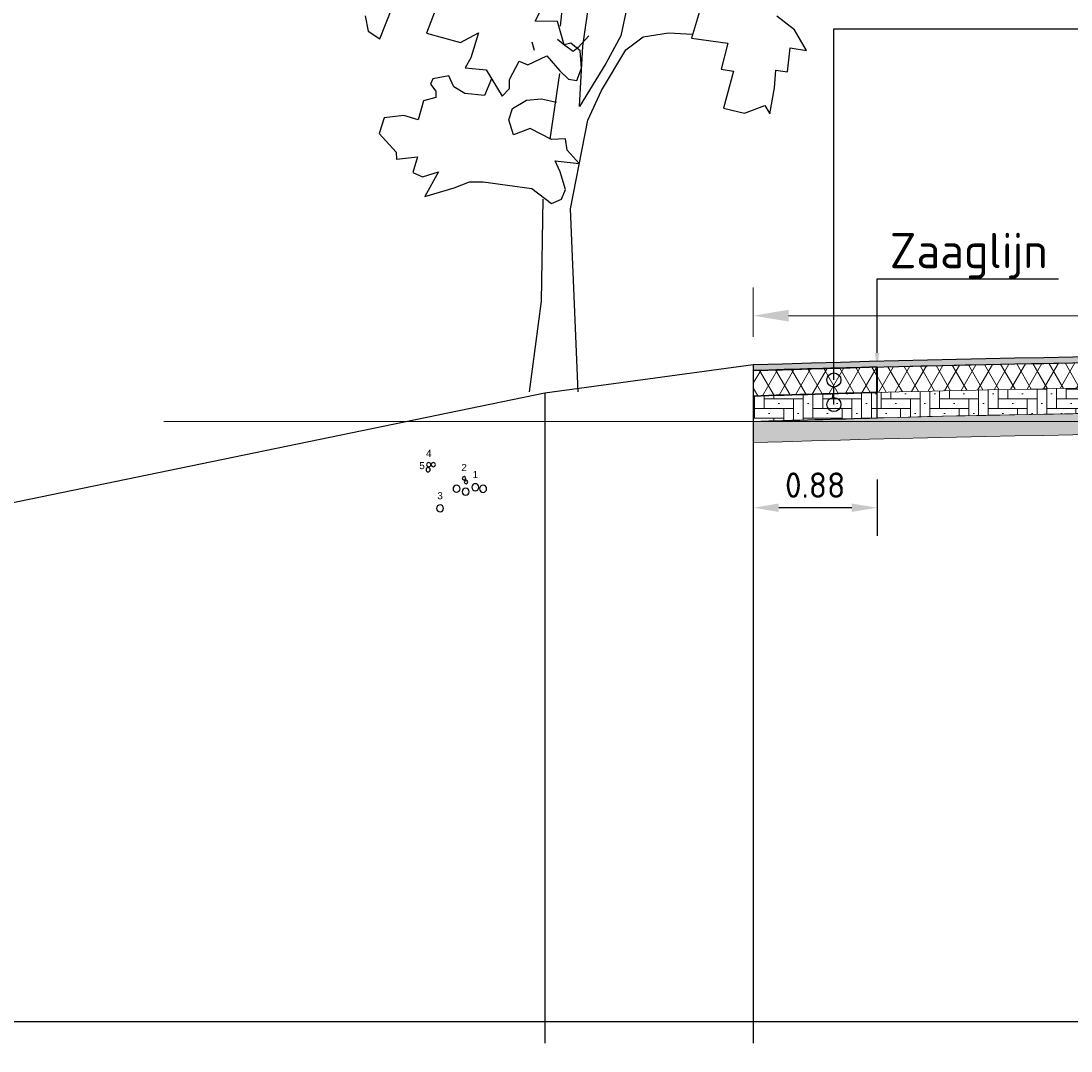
# Model space of a CAD drawing. Extents: x 102676 to 106538, y 417474 to 420545.
# Tile 88 of 112: x 104623.16 to 104630.6, y 418516.89 to 418524.18. Entities that reach past the tile are written whole.
import ezdxf
from ezdxf import colors
from ezdxf.entities.mleader import LeaderData, LeaderLine
from ezdxf.enums import TextEntityAlignment as Align
from ezdxf.lldxf.tags import DXFTag
from ezdxf.math import Vec2, Vec3

# ---------------------------------------------------------------- set-up
doc = ezdxf.new("R2010")
doc.units = 0
doc.linetypes.add('AL-NAP_LIJN', pattern=[15.25, 12, -1.5, 0.25, -1.5])
doc.linetypes.add('XX-HIDDEN', pattern=[4, 2, -2])
doc.layers.get('0').update_dxf_attribs({"lineweight": 25})
doc.layers.get('DEFPOINTS').update_dxf_attribs({"lineweight": 25})
for name, color, linetype, lineweight in [('B-BH-OG-TOPOGRAFIE_BOUWLAND-G', 8, 'Continuous', 25), ('B-WE-KL-DATA_KABELBED-G', 90, 'Continuous', 25), ('B-WE-KL-ET_MS_13 KV_STEDIN NETBEHEER BV-G', 130, 'KL-MS-N', 25), ('B-WE-VH-VERHARDING_FUNDERING-A', 252, 'Continuous', 25), ('B-WE-VH-VERHARDING_FUNDERING-G', 7, 'Continuous', 18), ('N-WE-AM-NAP-G', 7, 'AL-NAP_LIJN', 18), ('V-WE-VH-VERHARDING_ASFALT-A', 252, 'Continuous', 18), ('V-WE-VH-VERHARDING_ASFALT-G', 7, 'XX-HIDDEN', 25), ('V-WE-VH-VERHARDING_FUNDERING-G', 7, 'CONTINUOUS-V', 25), ('V-WE-VH-VERHARDING_STRAATBAKSTEEN_BRUIN-AD', 252, 'Continuous', 18), ('V-WE-VH-VERHARDING_STRAATBAKSTEEN_BRUIN-G', 7, 'XX-HIDDEN', 25), ('X-XX-AL-PROFIELBALK-G', 7, 'Continuous', 25), ('X-XX-AL-PROFIELBALK-M', 7, 'Continuous', 18), ('X-XX-AL-TEKENBLAD-S', 7, 'Continuous', 25), ('X-XX-AL-VERWIJZING_DOORSNEDE-M_OUD', 7, 'Continuous', 25)]:
    doc.layers.add(name, color=color, linetype=linetype, lineweight=lineweight)
doc.styles.add('NLCS-ISO-ANNOTATIEF-T18', font='NLCS-ISO.ttf', dxfattribs={"height": 1.8})
doc.styles.add('NLCS-ISO-ANNOTATIEF-T25', font='NLCS-ISO.ttf', dxfattribs={"height": 2.5})
doc.styles.get("Standard").update_dxf_attribs({"font": 'arial.ttf'})
doc.linetypes.add('CONTINUOUS-V', pattern='A,3.5,[24,NLCS.shx,S=0.5,R=0,X=0,Y=0],3.5', length=7)
tags = doc.linetypes.add('KL-MS-N', pattern='A,4,-1,[103,NLCS.shx,S=0.75,R=0,X=0,Y=0],-1,4,-1,["M",Standard,S=1,R=0,X=0,Y=-0.5],-2', length=13).pattern_tags.tags
tags[18] = DXFTag(74, 10)
doc.linetypes.add('VH-ZAAGSNEDE', pattern='A,1e-05,-2.54,[181,NLCS.shx,S=2.54,R=0,X=-2.54,Y=0],-5.08,[181,NLCS.shx,S=2.54,R=180,X=2.54,Y=0],-2.54', length=10.16001)
doc.dimstyles.new('NLCS-ANNOTATIEF-T18-PIJL_L2_H1', dxfattribs={"dimtxt": 2.5, "dimasz": 1.8, "dimexe": 2, "dimexo": 2, "dimgap": 0.7, "dimtad": 1, "dimzin": 0, "dimdsep": 46, "dimtxsty": 'NLCS-ISO-ANNOTATIEF-T18', "dimcen": 2.5, "dimdle": 2, "dimclrd": 256, "dimclre": 256, "dimclrt": 10, "dimadec": 1, "dimazin": 0, "dimtfac": 1, "dimtdec": 3, "dimtofl": 0, "dimtmove": 0, "dimatfit": 3, "dimfxl": 2, "dimfxlon": 1, "dimtfillclr": 256, "dimtolj": 1, "dimtzin": 0, "dimlwd": -1, "dimlwe": -1, "dimarcsym": 0})
doc.dimstyles.new('NLCS-ANNOTATIEF-T25-PIJL_L3_H2', dxfattribs={"dimtxt": 2.5, "dimasz": 2.5, "dimexe": 2, "dimexo": 2, "dimgap": 0.7, "dimtad": 1, "dimdec": 3, "dimzin": 0, "dimdsep": 46, "dimtxsty": 'NLCS-ISO-ANNOTATIEF-T25', "dimcen": 0, "dimdle": 2, "dimclrd": 256, "dimclre": 256, "dimclrt": 256, "dimazin": 0, "dimtfac": 1, "dimtdec": 3, "dimtofl": 0, "dimtmove": 0, "dimatfit": 3, "dimfxl": 2, "dimfxlon": 1, "dimtfillclr": 256, "dimtolj": 1, "dimtzin": 0, "dimlwd": -1, "dimlwe": -1, "dimarcsym": 0})
pattern_1 = [(60, (0, -10), (-0.086602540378, 0.05), []), (120, (0, -10), (-0.086602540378, -0.05), [])]
pattern_2 = [(0, (0, -10), (0.069, 0.069), [0.276, -0.138]), (270, (0, -9.793), (0.069, 0.069), [0.276, -0.138]), (0, (0.1725, -9.9655), (0.069, 0.069), [0, -0.414]), (0, (0.0345, -9.8965), (0.069, 0.069), [0, -0.414])]

# ---------------------------------------------------------------- blocks, each defined once
blk = doc.blocks.new('E8')
at = {"color": 8}
for p, q in [((22.8827, 22.6439), (22.8578, 22.396)), ((22.9378, 22.3248), (22.9702, 22.5468)), ((22.2193, 22.3506), (22.2619, 22.4582)), ((22.7694, 22.4134), (22.7928, 22.4592)), ((23.0974, 22.4784), (23.0728, 22.3614)), ((22.1671, 22.4323), (22.1779, 22.3781)), ((22.4146, 22.4512), (22.3839, 22.3707)), ((23.3512, 22.4478), (23.3221, 22.3536)), ((23.6868, 22.3823), (23.625, 22.4308)), ((22.8479, 22.4125), (22.7694, 22.4134)), ((22.8719, 22.329), (22.8479, 22.4125)), ((22.1779, 22.3781), (22.2193, 22.3506)), ((22.3839, 22.3707), (22.5048, 22.3382)), ((22.5048, 22.3382), (22.5682, 22.3722)), ((22.5682, 22.3722), (22.5412, 22.2834)), ((22.8735, 22.327), (22.8482, 22.3483)), ((22.9595, 22.3612), (22.9209, 22.3201)), ((23.0728, 22.3614), (23.0197, 22.2634)), ((23.0896, 22.3122), (23.1511, 22.3577)), ((23.1511, 22.3577), (23.2409, 22.3715)), ((23.2409, 22.3715), (23.3264, 22.3674)), ((23.3221, 22.3536), (23.4514, 22.3356)), ((23.7301, 22.3097), (23.6868, 22.3823)), ((22.7665, 22.3094), (22.7584, 22.3392)), ((22.8949, 22.3356), (22.8719, 22.329)), ((22.8719, 22.329), (22.8719, 22.329)), ((22.9032, 22.3061), (22.8735, 22.327)), ((22.928, 22.3088), (22.8949, 22.3356)), ((22.9209, 22.3201), (22.9032, 22.3061)), ((22.9257, 22.1108), (22.9378, 22.3248)), ((22.9325, 22.2466), (22.928, 22.3088)), ((23.0034, 22.1677), (23.0896, 22.3122)), ((23.4514, 22.3356), (23.4281, 22.2437)), ((23.662, 22.2339), (23.6719, 22.319)), ((23.6719, 22.319), (23.7301, 22.3097)), ((22.5412, 22.2834), (22.5214, 22.2481)), ((22.6781, 22.2071), (22.7127, 22.272)), ((22.7127, 22.272), (22.7425, 22.2583)), ((22.7425, 22.2583), (22.8097, 22.2905)), ((22.8097, 22.2905), (22.8559, 22.2373)), ((22.5214, 22.2481), (22.595, 22.2408)), ((22.595, 22.2408), (22.6519, 22.1475)), ((22.8559, 22.2373), (22.8872, 22.2082)), ((22.9164, 22.203), (22.9325, 22.2466)), ((23.0197, 22.2634), (22.9257, 22.1108)), ((23.4281, 22.2437), (23.4712, 22.2357)), ((23.4712, 22.2357), (23.4363, 22.105)), ((23.6164, 22.1771), (23.6216, 22.2401)), ((23.6216, 22.2401), (23.662, 22.2339)), ((22.407, 22.2087), (22.3986, 22.1897)), ((22.4628, 22.2193), (22.407, 22.2087)), ((22.4805, 22.1813), (22.4628, 22.2193)), ((22.6144, 22.209), (22.5891, 22.1499)), ((22.6782, 22.175), (22.6781, 22.2071)), ((22.8551, 22.2277), (22.8207, 21.9959)), ((22.8872, 22.2082), (22.9164, 22.203)), ((22.3986, 22.1897), (22.4175, 22.1657)), ((22.4175, 22.1657), (22.4172, 22.1432)), ((22.5195, 22.1572), (22.4805, 22.1813)), ((22.6519, 22.1475), (22.6782, 22.175)), ((22.9553, 22.0622), (23.0034, 22.1677)), ((23.6003, 22.0846), (23.6164, 22.1771)), ((22.3741, 22.1311), (22.3545, 22.0642)), ((22.4172, 22.1432), (22.3741, 22.1311)), ((22.5891, 22.1499), (22.5195, 22.1572)), ((22.6892, 22.1039), (22.7378, 22.1335)), ((22.7378, 22.1335), (22.7916, 22.1387)), ((22.7916, 22.1387), (22.8439, 22.1259)), ((22.6759, 22.064), (22.6892, 22.1039)), ((23.4363, 22.105), (23.5107, 22.0876)), ((23.5107, 22.0876), (23.5819, 22.1142)), ((23.5819, 22.1142), (23.6003, 22.0846)), ((22.2339, 22.0713), (22.2168, 22.015)), ((22.3036, 22.0796), (22.2339, 22.0713)), ((22.3545, 22.0642), (22.3036, 22.0796)), ((22.6927, 22.0109), (22.6759, 22.064)), ((22.894, 21.7483), (22.9553, 22.0622)), ((23.6003, 22.0846), (23.6003, 22.0846)), ((22.2168, 22.015), (22.2772, 21.9498)), ((22.7507, 22.0326), (22.6927, 22.0109)), ((22.8273, 21.9941), (22.7507, 22.0326)), ((22.8769, 21.9968), (22.8273, 21.9941)), ((22.8819, 21.9559), (22.8769, 21.9968)), ((22.2772, 21.9498), (22.2779, 21.9245)), ((22.9242, 21.9087), (22.8819, 21.9559)), ((22.2779, 21.9245), (22.352, 21.9324)), ((22.352, 21.9324), (22.3362, 21.8775)), ((22.8571, 21.8793), (22.8395, 21.9185)), ((22.8395, 21.9185), (22.9242, 21.9087)), ((22.3362, 21.8775), (22.3698, 21.8619)), ((22.3698, 21.8619), (22.4263, 21.8797)), ((22.4263, 21.8797), (22.3781, 21.7926)), ((22.8761, 21.8172), (22.8571, 21.8793)), ((22.4818, 21.8233), (22.5369, 21.844)), ((22.5369, 21.844), (22.5846, 21.8441)), ((22.5846, 21.8441), (22.7568, 21.8202)), ((22.3781, 21.7926), (22.4818, 21.8233)), ((22.7568, 21.8202), (22.8271, 21.7679)), ((22.862, 21.7834), (22.8761, 21.8172)), ((22.7958, 21.7833), (22.7899, 21.4211)), ((22.8271, 21.7679), (22.862, 21.7834)), ((22.9213, 21.1), (22.894, 21.7483)), ((22.7899, 21.4211), (22.7475, 21.1))]:
    blk.add_line(p, q, dxfattribs=at)
blk = doc.blocks.new('LEIDING')
at = {"color": 0, "linetype": 'ByBlock'}
blk.add_circle((0, -0.5), 0.5, dxfattribs=at)
blk = doc.blocks.new('ID')
at = {"color": 0, "linetype": 'ByBlock'}
blk.add_attdef('ID', text='', height=50, dxfattribs=at).set_placement((0, 25), align=Align.BOTTOM_CENTER)
blk = doc.blocks.new('ELEKTRA')
at = {"color": 0, "linetype": 'ByBlock'}
blk.add_circle((0, -0.5), 0.5, dxfattribs=at)
blk = doc.blocks.new('GLASVEZEL')
at = {"color": 0, "linetype": 'ByBlock'}
blk.add_circle((0, -0.5), 0.5, dxfattribs=at)
blk = doc.blocks.new('dot')
at = {"layer": 'X-XX-AL-VERWIJZING_DOORSNEDE-M_OUD'}
h = blk.add_hatch(dxfattribs=at)
h.set_pattern_fill('ANGLE', color=256)
h.set_pattern_definition([(0, (-104629.0696, -418521.7305), (0, 6.985), [5.08, -1.905]), (90, (-104629.0696, -418521.7305), (-6.985, 4e-16), [5.08, -1.905])])
edge = h.paths.add_edge_path()
edge.add_arc((0, -0.1293), 0.0498, 0, 360)
blk.add_lwpolyline([(0, -0.1293), (0, 0)], dxfattribs=at)
blk.add_circle((0, -0.1293), 0.0498, dxfattribs=at)
blk = doc.blocks.new('*D160')
at = {"layer": 'DEFPOINTS', "color": 0, "transparency": 16777216}
for p in [(104634.9341, 418522.0947), (104634.9341, 418521.8156), (104628.3487, 418521.7456)]:
    blk.add_point(p, dxfattribs=at)
at = {"layer": 'X-XX-AL-PROFIELBALK-M', "transparency": 16777216}
for p, q in [((104628.3487, 418521.9456), (104628.3487, 418522.2947)), ((104634.9341, 418522.0156), (104634.9341, 418522.2947)), ((104628.5987, 418522.0947), (104634.6841, 418522.0947))]:
    blk.add_line(p, q, dxfattribs=at)
for points in [[(104628.5987, 418522.1363), (104628.5987, 418522.053), (104628.3487, 418522.0947)], [(104634.6841, 418522.1363), (104634.6841, 418522.053), (104634.9341, 418522.0947)]]:
    blk.add_solid(points, dxfattribs=at)
at = {"layer": 'X-XX-AL-PROFIELBALK-M', "transparency": 16777216, "insert": (104631.7254, 418522.2897), "char_height": 0.25, "attachment_point": 5, "style": 'NLCS-ISO-ANNOTATIEF-T25'}
blk.add_mtext('\\A1;6.585', dxfattribs=at)
blk = doc.blocks.new('*D167')
at = {"layer": 'DEFPOINTS', "color": 0, "linetype": 'ByBlock', "transparency": 16777216}
for p in [(104628.3487, 418521.5508), (104629.2254, 418521.5508), (104628.3487, 418520.7344)]:
    blk.add_point(p, dxfattribs=at)
at = {"layer": 'X-XX-AL-TEKENBLAD-S', "transparency": 16777216}
for p, q in [((104628.3487, 418520.9344), (104628.3487, 418520.5344)), ((104629.2254, 418520.9344), (104629.2254, 418520.5344)), ((104629.0454, 418520.7344), (104628.5287, 418520.7344))]:
    blk.add_line(p, q, dxfattribs=at)
at = {"layer": 'X-XX-AL-TEKENBLAD-S', "linetype": 'ByBlock', "transparency": 16777216}
for points in [[(104628.5287, 418520.7644), (104628.5287, 418520.7044), (104628.3487, 418520.7344)], [(104629.0454, 418520.7644), (104629.0454, 418520.7044), (104629.2254, 418520.7344)]]:
    blk.add_solid(points, dxfattribs=at)
at = {"layer": 'X-XX-AL-TEKENBLAD-S', "color": 10, "linetype": 'ByBlock', "transparency": 16777216, "insert": (104628.787, 418520.8944), "char_height": 0.18, "attachment_point": 5, "style": 'NLCS-ISO-ANNOTATIEF-T18'}
blk.add_mtext('\\A1;0.88', dxfattribs=at)

msp = doc.modelspace()

# ---------------------------------------------------------------- hatches: boundary and pattern name
at = {"layer": 'B-WE-VH-VERHARDING_FUNDERING-A', "transparency": 33554687}
h = msp.add_hatch(dxfattribs=at)
h.set_pattern_fill('AVH-FUNDERING_ZAND', color=254, scale=0.01, pattern_type=2)
h.set_pattern_definition([(37.5, (0, -10), (-0.0006299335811, 0.01926823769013), [0, -0.0152, 0, -0.017, 0, -0.01625]), (7.5, (0, -10), (0.0176977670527, 0.0282214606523), [0, -0.0082, 0, -0.0137, 0, -0.00525]), (327.5, (-0.0123, -10), (0.0311414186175, 5.65905354e-05), [0, -0.005, 0, -0.018, 0, -0.0235]), (317.5, (-0.0123, -10), (0.0300612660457, 0.0087767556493), [0, -0.0025, 0, -0.0118, 0, -0.0135])])
edge = h.paths.add_edge_path()
edge.add_arc((104633.3294, 418362.9791), 158.4447, 89.41969, 91.801389, ccw=False)
edge.add_line((104634.9341, 418521.4156), (104634.9341, 418521.2656))
edge.add_arc((104633.3298, 418362.9417), 158.332, 89.419421, 91.802815)
edge.add_line((104628.3487, 418521.1954), (104628.3487, 418521.3454))
at = {"layer": 'V-WE-VH-VERHARDING_ASFALT-A', "ltscale": 0.1, "true_color": 0x4554a5, "transparency": 33554687}
h = msp.add_hatch(dxfattribs=at)
h.set_pattern_fill('AVH-ASFALT_FREESVAK', color=175, scale=0.01, pattern_type=2)
h.set_pattern_definition([(0, (0, -10), (0.015625, 0.015625), [0.015625, -0.015625]), (90, (0.015625, -10), (-0.015625, 0.015625), [0.015625, -0.015625])])
edge = h.paths.add_edge_path()
edge.add_line((104628.3487, 418521.7456), (104628.3487, 418521.7056))
edge.add_arc((104633.3298, 418362.9417), 158.842, 89.421285, 91.797025, ccw=False)
edge.add_line((104634.9341, 418521.7756), (104634.9341, 418521.8156))
edge.add_arc((104633.3298, 418362.9417), 158.882, 89.421431, 91.796572)
at = {"layer": 'V-WE-VH-VERHARDING_ASFALT-A', "transparency": 33554687}
h = msp.add_hatch(dxfattribs=at)
h.set_pattern_fill('AVH-ASFALT', color=254, scale=0.1, pattern_type=2)
h.set_pattern_definition(pattern_1)
edge = h.paths.add_edge_path()
edge.add_arc((104633.3298, 418362.9417), 158.842, 89.67693, 91.480643, ccw=False)
edge.add_line((104634.2254, 418521.7812), (104634.2254, 418521.6012))
edge.add_arc((104633.3301, 418362.4197), 159.1841, 89.677752, 91.477588)
edge.add_line((104629.2254, 418521.5508), (104629.2254, 418521.7307))
h = msp.add_hatch(dxfattribs=at)
h.set_pattern_fill('AVH-ASFALT', color=256, scale=0.1, pattern_type=2)
h.set_pattern_definition(pattern_1)
edge = h.paths.add_edge_path()
edge.add_arc((104633.3298, 418362.9417), 158.842, 91.480643, 91.797025)
edge.add_line((104628.3487, 418521.7056), (104628.3487, 418521.5257))
edge.add_arc((104633.329, 418362.4806), 159.1231, 91.477751, 91.793573, ccw=False)
edge.add_line((104629.2254, 418521.5508), (104629.2254, 418521.7307))
at = {"layer": 'V-WE-VH-VERHARDING_STRAATBAKSTEEN_BRUIN-AD', "transparency": 33554687}
h = msp.add_hatch(dxfattribs=at)
h.set_pattern_fill('AVH-SBS_DIKFORMAAT_ELLEBOOG', color=254, pattern_type=2)
h.set_pattern_definition(pattern_2)
edge = h.paths.add_edge_path()
edge.add_arc((104633.33, 418362.9279), 158.4959, 89.676309, 91.483962)
edge.add_line((104629.2254, 418521.3706), (104629.2254, 418521.5508))
edge.add_arc((104633.3302, 418362.4149), 159.1888, 89.677803, 91.477585, ccw=False)
edge.add_line((104634.2254, 418521.6012), (104634.2254, 418521.4212))
h = msp.add_hatch(dxfattribs=at)
h.set_pattern_fill('AVH-SBS_DIKFORMAAT_ELLEBOOG', color=256, pattern_type=2)
h.set_pattern_definition(pattern_2)
edge = h.paths.add_edge_path()
edge.add_arc((104633.3301, 418362.4288), 159.1749, 91.477664, 91.793383)
edge.add_line((104628.3487, 418521.5257), (104628.3487, 418521.3454))
edge.add_arc((104633.3294, 418362.9773), 158.4464, 91.484203, 91.801375, ccw=False)
edge.add_line((104629.2254, 418521.3706), (104629.2254, 418521.5508))

# ---------------------------------------------------------------- linework, layer by layer
at = {"layer": 'B-BH-OG-TOPOGRAFIE_BOUWLAND-G'}
msp.add_lwpolyline([(104649.3595, 418520.8399), (104644.3595, 418520.8556), (104642.9099, 418519.4856), (104642.3645, 418519.2156), (104641.7646, 418519.5856), (104640.9684, 418520.5156), (104637.3467, 418521.6356), (104634.9341, 418521.8156, 0.010364), (104628.3487, 418521.7456), (104626.8714, 418521.5456), (104622.8391, 418520.7156), (104621.7445, 418519.4856), (104621.3256, 418519.4256), (104621.0229, 418519.4856), (104619.3546, 418520.8756), (104614.3546, 418520.8756)], format="xyb", dxfattribs=at)
at = {"layer": 'B-WE-VH-VERHARDING_FUNDERING-G'}
for points in [[(104629.2254, 418521.7307, -0.00787), (104634.2254, 418521.7812), (104634.2254, 418521.6012, 0.007853), (104629.2254, 418521.5508), (104629.2254, 418521.7307)], [(104634.2254, 418521.4212, 0.007888), (104629.2254, 418521.3706), (104629.2254, 418521.5508, -0.007853), (104634.2254, 418521.6012)], [(104628.3487, 418521.3454, -0.010392), (104634.9341, 418521.4156), (104634.9341, 418521.2656, 0.0104), (104628.3487, 418521.1954)]]:
    msp.add_lwpolyline(points, format="xyb", close=True, dxfattribs=at)
at = {"layer": 'N-WE-AM-NAP-G', "color": 9, "lineweight": 13, "true_color": 0xd19cc7}
msp.add_lwpolyline([(104608.9246, 418521.3456), (104650.7254, 418521.3456)], dxfattribs=at)
at = {"layer": 'V-WE-VH-VERHARDING_ASFALT-G', "linetype": 'CONTINUOUS-V', "ltscale": 0.1}
msp.add_lwpolyline([(104628.3487, 418521.7456), (104628.3487, 418521.7056, -0.010366), (104634.9341, 418521.7756), (104634.9341, 418521.8156, 0.010364)], format="xyb", close=True, dxfattribs=at)
at = {"layer": 'V-WE-VH-VERHARDING_FUNDERING-G', "ltscale": 0.1}
for points in [[(104629.2254, 418521.7307, 0.00138), (104628.3487, 418521.7056), (104628.3487, 418521.5257, -0.001378), (104629.2254, 418521.5508)], [(104629.2254, 418521.5508, 0.001378), (104628.3487, 418521.5257), (104628.3487, 418521.3454, -0.001384), (104629.2254, 418521.3706)]]:
    msp.add_lwpolyline(points, format="xyb", close=True, dxfattribs=at)
at = {"layer": 'V-WE-VH-VERHARDING_STRAATBAKSTEEN_BRUIN-G', "color": 52, "linetype": 'VH-ZAAGSNEDE', "lineweight": 40, "ltscale": 0.05, "true_color": 0xc8c92d, "elevation": 0.9879, "flags": 128}
msp.add_lwpolyline([(104629.2254, 418521.5508), (104629.2254, 418521.7305)], dxfattribs=at)
at = {"layer": 'X-XX-AL-PROFIELBALK-G', "color": 7, "linetype": 'Continuous', "lineweight": 25}
for p, q in [((104626.8714, 418517.0919, 0.494), (104626.8714, 418516.9419, 0.494)), ((104628.3487, 418517.0919, 0.494), (104628.3487, 418516.9419, 0.494))]:
    msp.add_line(p, q, dxfattribs=at)
msp.add_lwpolyline([(104612.7254, 418517.0957), (104650.7254, 418517.0957), (104650.7254, 418515.2313), (104612.7254, 418515.2313)], close=True, dxfattribs=at)
at = {"layer": 'X-XX-AL-VERWIJZING_DOORSNEDE-M_OUD'}
msp.add_lwpolyline([(104628.9197, 418521.7684), (104628.9197, 418524.1277), (104634.5508, 418524.1277), (104634.5508, 418521.7039)], dxfattribs=at)
at = {"layer": 'X-XX-AL-VERWIJZING_DOORSNEDE-M_OUD', "color": 8, "elevation": 0.494}
for points in [[(104628.3487, 418521.7456), (104628.3487, 418517.0957)], [(104626.8714, 418521.5456), (104626.8714, 418517.0957)]]:
    msp.add_lwpolyline(points, dxfattribs=at)

# ---------------------------------------------------------------- block references
at = {"color": 45, "true_color": 0xba8d4a, "xscale": 2, "yscale": 2, "zscale": 2}
msp.add_blockref('E8', (104581.266, 418479.3542), dxfattribs=at)
at = {"ltscale": 20}
ref = msp.add_blockref('ID', (104626.0504, 418521.0545, -0.2706), dxfattribs=dict(at, xscale=-0.001, yscale=0.001, zscale=0.001))
ref.add_attrib('ID', '4', dxfattribs={"color": 0, "linetype": 'ByBlock', "height": 0.05}).set_placement((104626.0504, 418521.0795, -0.2706), align=Align.BOTTOM_CENTER)
ref = msp.add_blockref('ID', (104626.046, 418521.0182, -0.2706), dxfattribs=dict(at, xscale=-0.001, yscale=0.001, zscale=0.001))
ref.add_attrib('ID', '5', dxfattribs={"color": 0, "linetype": 'ByBlock', "height": 0.05}).set_placement((104626.0025, 418520.9926, -0.2706), align=Align.BOTTOM_CENTER)
ref = msp.add_blockref('ID', (104626.3004, 418520.9545, -0.2706), dxfattribs=dict(at, xscale=-0.001, yscale=0.001, zscale=0.001))
ref.add_attrib('ID', '2', dxfattribs={"color": 0, "linetype": 'ByBlock', "height": 0.05}).set_placement((104626.3004, 418520.9795, -0.2706), align=Align.BOTTOM_CENTER)
ref = msp.add_blockref('ID', (104626.3804, 418520.9045, -0.2706), dxfattribs=dict(at, xscale=-0.001, yscale=0.001, zscale=0.001))
ref.add_attrib('ID', '1', dxfattribs={"color": 0, "linetype": 'ByBlock', "height": 0.05}).set_placement((104626.3804, 418520.9295, -0.2706), align=Align.BOTTOM_CENTER)
ref = msp.add_blockref('ID', (104626.1304, 418520.7545, -0.2706), dxfattribs=dict(at, xscale=-0.001, yscale=0.001, zscale=0.001))
ref.add_attrib('ID', '3', dxfattribs={"color": 0, "linetype": 'ByBlock', "height": 0.05}).set_placement((104626.1304, 418520.7795, -0.2706), align=Align.BOTTOM_CENTER)
at = {"layer": 'B-WE-KL-DATA_KABELBED-G'}
for name, p, xscale, yscale, zscale in [('GLASVEZEL', (104626.046, 418521.0182, -0.2706), -0.03, 0.03, 0.03), ('GLASVEZEL', (104626.0504, 418521.0545, -0.2706), -0.03, 0.03, 0.03), ('GLASVEZEL', (104626.0826, 418521.0545, -0.2706), -0.03, 0.03, 0.03), ('LEIDING', (104626.3004, 418520.9545, -0.2706), -0.025, 0.025, 0.025), ('LEIDING', (104626.2472, 418520.8939, -0.2706), -0.05, 0.05, 0.05), ('LEIDING', (104626.3116, 418520.8728, -0.2706), -0.05, 0.05, 0.05), ('LEIDING', (104626.3141, 418520.9293, -0.2706), -0.025, 0.025, 0.025), ('LEIDING', (104626.3804, 418520.9045, -0.2706), -0.05, 0.05, 0.05), ('LEIDING', (104626.4353, 418520.8933, -0.2706), -0.05, 0.05, 0.05)]:
    msp.add_blockref(name, p, dxfattribs=dict(at, xscale=xscale, yscale=yscale, zscale=zscale))
at = {"layer": 'B-WE-KL-ET_MS_13 KV_STEDIN NETBEHEER BV-G', "xscale": -0.05, "yscale": 0.05, "zscale": 0.05}
msp.add_blockref('ELEKTRA', (104626.1304, 418520.7545, -0.2706), dxfattribs=at)
at = {"layer": 'X-XX-AL-VERWIJZING_DOORSNEDE-M_OUD', "color": 52, "linetype": 'ByBlock', "true_color": 0xc8c92d}
for p in [(104628.9197, 418521.7684), (104628.9197, 418521.5943)]:
    msp.add_blockref('dot', p, dxfattribs=at)

# ---------------------------------------------------------------- dimensions: what is measured, and where the dimension line sits
at = {"layer": 'X-XX-AL-PROFIELBALK-M'}
dim = msp.add_linear_dim(base=(104634.9341, 418522.0947), p1=(104628.3487, 418521.7456), p2=(104634.9341, 418521.8156), dimstyle='NLCS-ANNOTATIEF-T25-PIJL_L3_H2', dxfattribs=at)
dim.commit()
dim.dimension.update_dxf_attribs({"geometry": '*D160', "text_midpoint": (104631.7254, 418522.0947), "dimtype": 160})
at = {"layer": 'X-XX-AL-TEKENBLAD-S', "color": 52, "linetype": 'ByBlock', "true_color": 0xc8c92d}
dim = msp.add_linear_dim(base=(104628.3487, 418520.7344), p1=(104629.2254, 418521.5508), p2=(104628.3487, 418521.5508), dimstyle='NLCS-ANNOTATIEF-T18-PIJL_L2_H1', dxfattribs=at)
dim.commit()
dim.dimension.update_dxf_attribs({"geometry": '*D167', "text_midpoint": (104628.787, 418520.8944)})

# ---------------------------------------------------------------- leaders
at = {"layer": 'X-XX-AL-VERWIJZING_DOORSNEDE-M_OUD'}
ml = msp.add_multileader_mtext('Standard', dxfattribs=at)
ml.set_content('\\A1;Zaaglijn', color=256, style='NLCS-ISO-ANNOTATIEF-T25')
ml.set_leader_properties(color=256, linetype='ByLayer', lineweight=-1)
ml.build(insert=Vec2(0, 0))
ml.multileader.update_dxf_attribs({"text_left_attachment_type": 5, "text_right_attachment_type": 5, "dogleg_length": 0, "arrow_head_size": 0.1, "scale": 0.1})
ctx = ml.context
ctx.base_point, ctx.scale, ctx.char_height, ctx.arrow_head_size, ctx.landing_gap_size, ctx.plane_origin = Vec3(104629.2254, 418522.3561, 0.9879), 0.1, 0.25, 0.1, 0.09, Vec3(208770.2508, 8.8611, 0.9879)
ctx.left_attachment, ctx.right_attachment = 5, 5
notes = []
notes.append((ctx, [(1, (1, 1, 0), (104629.2254, 418522.3561, 0.9879), (1, 0), 0, [(0, [(104629.2254, 418521.7305, 0.9879)], 0, [])])]))
ctx.mtext.insert, ctx.mtext.width, ctx.mtext.flow_direction = Vec3(104629.3154, 418522.6811, 0.9879), 11.828053, 5
for ctx, leaders in notes:
    for number, flags, end, landing, length, lines in leaders:
        leader = LeaderData()
        leader.index, (leader.has_last_leader_line, leader.has_dogleg_vector, leader.attachment_direction) = number, flags
        leader.last_leader_point, leader.dogleg_vector, leader.dogleg_length = Vec3(end), Vec3(landing), length
        for number, points, colour, breaks in lines:
            line = LeaderLine()
            line.index, line.vertices, line.color, line.breaks = number, Vec3.list(points), colors.encode_raw_color(colour), breaks
            leader.lines.append(line)
        ctx.leaders.append(leader)

doc.saveas('drawing.dxf')
